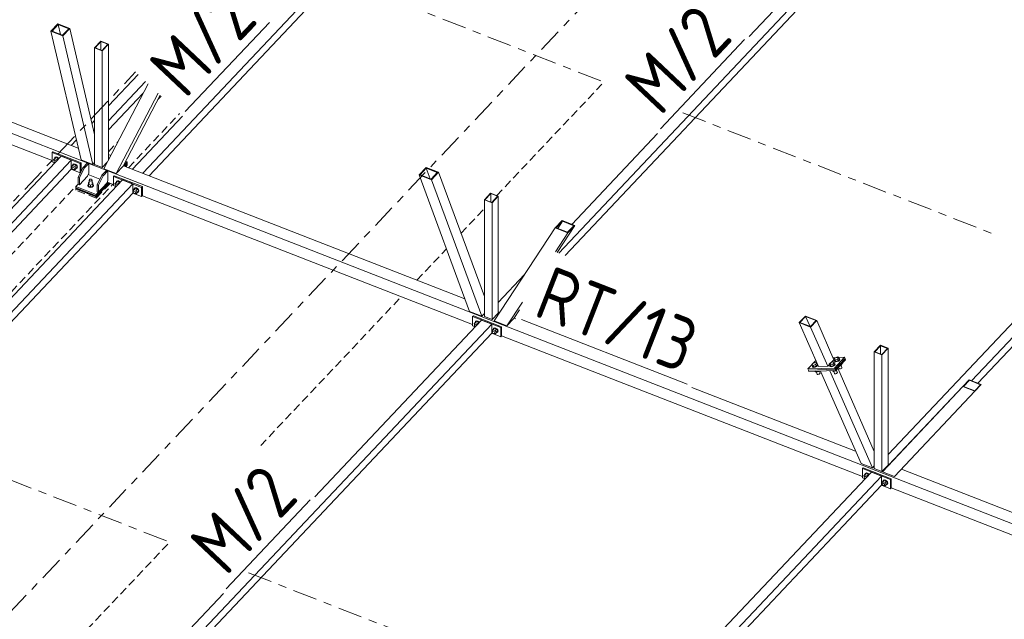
# Model space of a CAD drawing. Header units: millimetres. Extents: x -681 to 506, y -45 to 794.
# Tile 247 of 256: x 110 to 183, y 367 to 412. Entities that reach past the tile are written whole.
import ezdxf

# ---------------------------------------------------------------- set-up
doc = ezdxf.new("R2010")
doc.units = ezdxf.units.MM
doc.header["$LTSCALE"] = 0.6
for name, pattern in [('VERDECKT2', [1.5, 1, -0.5]), ('XKITLINE00', [0]), ('XKITLINE03', [6, 3, -1, 1, -1])]:
    doc.linetypes.add(name, pattern=pattern)
for name, color, linetype, lineweight in [('Bolt', 7, 'Continuous', 0), ('Part', 2, 'Continuous', 0), ('PartMark', 3, 'Continuous', 0), ('S-GRID', 1, 'Continuous', 0)]:
    doc.layers.add(name, color=color, linetype=linetype, lineweight=lineweight)
doc.styles.add('ISOCPEUR', font='ISOCPEUR.TTF')

msp = doc.modelspace()

# ---------------------------------------------------------------- linework, layer by layer
at = {"layer": 'Bolt', "color": 3, "linetype": 'XKITLINE00', "lineweight": 0}
for p, q in [((112.54, 401.364), (112.622, 401.459)), ((112.57, 401.306), (112.54, 401.364)), ((112.563, 401.288), (112.576, 401.325)), ((112.576, 401.24), (112.563, 401.288)), ((112.576, 401.325), (112.622, 401.374)), ((112.576, 401.325), (112.611, 401.343)), ((112.611, 401.195), (112.576, 401.24)), ((112.611, 401.343), (112.658, 401.336)), ((112.651, 401.17), (112.611, 401.195)), ((112.621, 401.466), (112.644, 401.535)), ((112.623, 401.46), (112.621, 401.466)), ((112.622, 401.459), (112.714, 401.557)), ((112.787, 401.395), (112.622, 401.459)), ((112.644, 401.535), (112.709, 401.568)), ((112.644, 401.535), (112.662, 401.554)), ((112.658, 401.336), (112.706, 401.306)), ((112.726, 401.586), (112.662, 401.554)), ((112.706, 401.306), (112.739, 401.263)), ((112.709, 401.568), (112.797, 401.555)), ((112.879, 401.493), (112.714, 401.557)), ((112.814, 401.573), (112.726, 401.586)), ((112.787, 401.395), (112.879, 401.493)), ((112.814, 401.343), (112.787, 401.395)), ((112.797, 401.555), (112.885, 401.499)), ((112.902, 401.518), (112.814, 401.573)), ((112.906, 401.44), (112.879, 401.493)), ((112.885, 401.499), (112.919, 401.454)), ((112.937, 401.473), (112.902, 401.518)), ((113.952, 400.94), (114.044, 401.038)), ((113.974, 401.016), (114.039, 401.049)), ((113.974, 401.016), (113.992, 401.035)), ((114.056, 401.067), (113.992, 401.035)), ((114.039, 401.049), (114.127, 401.036)), ((114.209, 400.974), (114.044, 401.038)), ((114.144, 401.054), (114.056, 401.067)), ((114.127, 401.036), (114.214, 400.98)), ((114.232, 400.999), (114.144, 401.054)), ((113.87, 400.845), (113.952, 400.94)), ((113.899, 400.787), (113.87, 400.845)), ((113.893, 400.769), (113.906, 400.806)), ((113.906, 400.721), (113.893, 400.769)), ((113.906, 400.806), (113.952, 400.855)), ((113.906, 400.806), (113.941, 400.824)), ((113.941, 400.677), (113.906, 400.721)), ((113.941, 400.824), (113.988, 400.817)), ((113.988, 400.647), (113.941, 400.677)), ((113.951, 400.947), (113.974, 401.016)), ((113.952, 400.941), (113.951, 400.947)), ((113.952, 400.94), (114.117, 400.876)), ((113.988, 400.817), (114.036, 400.787)), ((114.036, 400.64), (113.988, 400.647)), ((114.036, 400.787), (114.07, 400.742)), ((114.07, 400.657), (114.036, 400.64)), ((114.05, 400.647), (114.117, 400.621)), ((114.07, 400.742), (114.083, 400.695)), ((114.07, 400.657), (114.117, 400.706)), ((114.083, 400.695), (114.07, 400.657)), ((114.117, 400.876), (114.209, 400.974)), ((114.117, 400.876), (114.199, 400.717)), ((114.117, 400.621), (114.209, 400.719)), ((114.117, 400.621), (114.199, 400.717)), ((114.199, 400.717), (114.291, 400.814)), ((114.214, 400.708), (114.2, 400.71)), ((114.291, 400.814), (114.209, 400.974)), ((114.209, 400.719), (114.291, 400.814)), ((114.214, 400.98), (114.279, 400.898)), ((114.279, 400.74), (114.214, 400.708)), ((114.296, 400.916), (114.232, 400.999)), ((114.279, 400.898), (114.302, 400.81)), ((114.302, 400.81), (114.279, 400.74)), ((114.279, 400.74), (114.296, 400.759)), ((114.32, 400.828), (114.296, 400.916)), ((114.296, 400.759), (114.32, 400.828)), ((115.133, 399.672), (115.129, 399.548)), ((115.133, 399.672), (115.187, 399.691)), ((115.187, 399.857), (115.203, 399.892)), ((115.2, 399.821), (115.187, 399.857)), ((115.187, 399.609), (115.187, 399.857)), ((115.24, 399.794), (115.2, 399.821)), ((115.203, 399.892), (115.244, 399.918)), ((115.295, 399.784), (115.24, 399.794)), ((115.244, 399.918), (115.3, 399.927)), ((115.351, 399.793), (115.295, 399.784)), ((115.3, 399.927), (115.355, 399.916)), ((115.393, 399.818), (115.351, 399.793)), ((115.355, 399.916), (115.395, 399.89)), ((115.409, 399.854), (115.393, 399.818)), ((115.395, 399.89), (115.409, 399.854)), ((115.409, 399.606), (115.409, 399.854)), ((115.409, 399.69), (115.466, 399.667)), ((115.466, 399.667), (115.462, 399.544)), ((115.466, 399.667), (115.466, 399.523)), ((117.099, 399.585), (117.182, 399.681)), ((117.129, 399.528), (117.099, 399.585)), ((117.136, 399.547), (117.182, 399.596)), ((117.18, 399.687), (117.204, 399.757)), ((117.182, 399.681), (117.18, 399.687)), ((117.182, 399.681), (117.274, 399.778)), ((117.346, 399.617), (117.182, 399.681)), ((117.204, 399.757), (117.268, 399.789)), ((117.204, 399.757), (117.221, 399.775)), ((117.286, 399.808), (117.221, 399.775)), ((117.268, 399.789), (117.356, 399.776)), ((117.438, 399.714), (117.274, 399.778)), ((117.373, 399.794), (117.286, 399.808)), ((117.346, 399.617), (117.438, 399.714)), ((117.373, 399.564), (117.346, 399.617)), ((117.356, 399.776), (117.444, 399.721)), ((117.461, 399.739), (117.373, 399.794)), ((117.465, 399.662), (117.438, 399.714)), ((117.444, 399.721), (117.479, 399.676)), ((117.496, 399.694), (117.461, 399.739)), ((115.092, 399.467), (115.122, 399.532)), ((115.117, 399.4), (115.092, 399.467)), ((115.092, 399.441), (115.092, 399.467)), ((115.092, 399.441), (115.117, 399.375)), ((115.191, 399.351), (115.117, 399.4)), ((115.117, 399.375), (115.191, 399.325)), ((115.122, 399.532), (115.129, 399.537)), ((115.129, 399.548), (115.293, 399.484)), ((115.129, 399.404), (115.129, 399.548)), ((115.129, 399.404), (115.293, 399.34)), ((115.293, 399.332), (115.191, 399.351)), ((115.191, 399.325), (115.293, 399.306)), ((115.462, 399.544), (115.293, 399.484)), ((115.293, 399.484), (115.293, 399.34)), ((115.293, 399.34), (115.462, 399.4)), ((115.396, 399.348), (115.293, 399.332)), ((115.293, 399.306), (115.396, 399.322)), ((115.473, 399.395), (115.396, 399.348)), ((115.396, 399.322), (115.473, 399.37)), ((115.462, 399.544), (115.462, 399.4)), ((115.462, 399.4), (115.466, 399.523)), ((115.466, 399.535), (115.478, 399.527)), ((115.503, 399.461), (115.473, 399.395)), ((115.473, 399.37), (115.503, 399.435)), ((115.478, 399.527), (115.503, 399.461)), ((115.503, 399.435), (115.503, 399.461)), ((117.123, 399.509), (117.136, 399.547)), ((117.136, 399.462), (117.123, 399.509)), ((117.136, 399.547), (117.17, 399.564)), ((117.17, 399.417), (117.136, 399.462)), ((117.17, 399.564), (117.218, 399.557)), ((117.21, 399.392), (117.17, 399.417)), ((117.218, 399.557), (117.265, 399.527)), ((117.265, 399.527), (117.298, 399.485)), ((118.429, 399.066), (118.512, 399.162)), ((118.459, 399.009), (118.429, 399.066)), ((118.453, 398.99), (118.465, 399.028)), ((118.465, 398.943), (118.453, 398.99)), ((118.465, 399.028), (118.512, 399.077)), ((118.465, 399.028), (118.5, 399.046)), ((118.5, 398.898), (118.465, 398.943)), ((118.5, 399.046), (118.548, 399.038)), ((118.548, 398.868), (118.5, 398.898)), ((118.51, 399.168), (118.534, 399.238)), ((118.512, 399.162), (118.51, 399.168)), ((118.512, 399.162), (118.604, 399.26)), ((118.512, 399.162), (118.676, 399.098)), ((118.534, 399.238), (118.598, 399.271)), ((118.534, 399.238), (118.551, 399.256)), ((118.548, 399.038), (118.595, 399.009)), ((118.595, 398.861), (118.548, 398.868)), ((118.615, 399.289), (118.551, 399.256)), ((118.595, 399.009), (118.63, 398.964)), ((118.63, 398.879), (118.595, 398.861)), ((118.598, 399.271), (118.686, 399.257)), ((118.768, 399.196), (118.604, 399.26)), ((118.61, 398.868), (118.676, 398.842)), ((118.703, 399.276), (118.615, 399.289)), ((118.63, 398.964), (118.643, 398.916)), ((118.63, 398.879), (118.676, 398.928)), ((118.643, 398.916), (118.63, 398.879)), ((118.676, 399.098), (118.768, 399.196)), ((118.676, 399.098), (118.758, 398.938)), ((118.676, 398.842), (118.768, 398.94)), ((118.676, 398.842), (118.758, 398.938)), ((118.686, 399.257), (118.774, 399.202)), ((118.791, 399.22), (118.703, 399.276)), ((118.758, 398.938), (118.851, 399.036)), ((118.774, 398.929), (118.76, 398.931)), ((118.851, 399.036), (118.768, 399.196)), ((118.768, 398.94), (118.851, 399.036)), ((118.774, 399.202), (118.838, 399.119)), ((118.838, 398.962), (118.774, 398.929)), ((118.856, 399.138), (118.791, 399.22)), ((118.838, 399.119), (118.862, 399.031)), ((118.862, 399.031), (118.838, 398.962)), ((118.838, 398.962), (118.856, 398.98)), ((118.879, 399.05), (118.856, 399.138)), ((118.856, 398.98), (118.879, 399.05)), ((143.873, 389.276), (143.896, 389.345)), ((143.874, 389.269), (143.966, 389.367)), ((143.896, 389.345), (143.961, 389.378)), ((143.896, 389.345), (143.914, 389.364)), ((143.978, 389.396), (143.914, 389.364)), ((143.961, 389.378), (144.048, 389.365)), ((144.131, 389.303), (143.966, 389.367)), ((144.066, 389.383), (143.978, 389.396)), ((144.048, 389.365), (144.136, 389.309)), ((144.154, 389.328), (144.066, 389.383)), ((144.188, 389.283), (144.154, 389.328)), ((143.792, 389.174), (143.874, 389.269)), ((143.821, 389.116), (143.792, 389.174)), ((143.815, 389.098), (143.828, 389.135)), ((143.828, 389.05), (143.815, 389.098)), ((143.828, 389.135), (143.874, 389.184)), ((143.828, 389.135), (143.863, 389.153)), ((143.863, 389.006), (143.828, 389.05)), ((143.863, 389.153), (143.91, 389.146)), ((143.903, 388.98), (143.863, 389.006)), ((143.874, 389.27), (143.873, 389.276)), ((144.038, 389.205), (143.874, 389.269)), ((143.91, 389.146), (143.958, 389.116)), ((143.958, 389.116), (143.991, 389.073)), ((144.038, 389.205), (144.131, 389.303)), ((144.065, 389.153), (144.038, 389.205)), ((144.158, 389.25), (144.131, 389.303)), ((144.136, 389.309), (144.171, 389.265)), ((145.122, 388.655), (145.204, 388.751)), ((145.151, 388.597), (145.122, 388.655)), ((145.145, 388.579), (145.158, 388.617)), ((145.158, 388.617), (145.204, 388.665)), ((145.158, 388.617), (145.192, 388.634)), ((145.192, 388.634), (145.24, 388.627)), ((145.203, 388.757), (145.226, 388.827)), ((145.204, 388.751), (145.203, 388.757)), ((145.204, 388.751), (145.296, 388.848)), ((145.204, 388.751), (145.368, 388.686)), ((145.226, 388.827), (145.29, 388.859)), ((145.226, 388.827), (145.243, 388.845)), ((145.24, 388.627), (145.287, 388.597)), ((145.308, 388.877), (145.243, 388.845)), ((145.287, 388.597), (145.322, 388.552)), ((145.29, 388.859), (145.378, 388.846)), ((145.461, 388.784), (145.296, 388.848)), ((145.396, 388.864), (145.308, 388.877)), ((145.368, 388.686), (145.461, 388.784)), ((145.368, 388.686), (145.451, 388.527)), ((145.378, 388.846), (145.466, 388.791)), ((145.483, 388.809), (145.396, 388.864)), ((145.451, 388.527), (145.543, 388.624)), ((145.543, 388.624), (145.461, 388.784)), ((145.461, 388.529), (145.543, 388.624)), ((145.466, 388.791), (145.531, 388.708)), ((145.548, 388.726), (145.483, 388.809)), ((145.531, 388.708), (145.554, 388.62)), ((145.554, 388.62), (145.531, 388.55)), ((145.571, 388.638), (145.548, 388.726)), ((145.548, 388.569), (145.571, 388.638)), ((145.158, 388.532), (145.145, 388.579)), ((145.192, 388.487), (145.158, 388.532)), ((145.24, 388.457), (145.192, 388.487)), ((145.287, 388.45), (145.24, 388.457)), ((145.322, 388.467), (145.287, 388.45)), ((145.302, 388.457), (145.368, 388.431)), ((145.322, 388.552), (145.335, 388.505)), ((145.322, 388.467), (145.368, 388.516)), ((145.335, 388.505), (145.322, 388.467)), ((145.368, 388.431), (145.461, 388.529)), ((145.368, 388.431), (145.451, 388.527)), ((145.466, 388.518), (145.452, 388.52)), ((145.531, 388.55), (145.466, 388.518)), ((145.531, 388.55), (145.548, 388.569)), ((170.54, 386.547), (170.64, 386.652)), ((170.591, 386.431), (170.54, 386.547)), ((170.619, 386.498), (170.54, 386.547)), ((170.579, 386.427), (170.587, 386.441)), ((170.598, 386.387), (170.579, 386.427)), ((170.591, 386.399), (170.579, 386.427)), ((170.67, 386.382), (170.591, 386.431)), ((170.61, 386.36), (170.591, 386.399)), ((170.798, 386.556), (170.619, 386.498)), ((170.67, 386.382), (170.619, 386.498)), ((170.64, 386.652), (170.819, 386.71)), ((170.67, 386.382), (170.849, 386.44)), ((170.854, 386.436), (170.757, 386.393)), ((170.769, 386.365), (170.866, 386.409)), ((170.898, 386.661), (170.798, 386.556)), ((170.849, 386.44), (170.798, 386.556)), ((170.819, 386.71), (170.898, 386.661)), ((170.849, 386.44), (170.949, 386.545)), ((170.929, 386.494), (170.854, 386.436)), ((170.866, 386.409), (170.941, 386.466)), ((170.949, 386.545), (170.898, 386.661)), ((170.929, 386.591), (170.942, 386.589)), ((170.961, 386.549), (170.929, 386.494)), ((170.941, 386.466), (170.973, 386.521)), ((170.942, 386.589), (170.961, 386.549)), ((170.973, 386.521), (170.961, 386.549)), ((168.907, 386.136), (169.007, 386.241)), ((168.958, 386.02), (168.907, 386.136)), ((168.986, 386.087), (168.907, 386.136)), ((168.946, 386.016), (168.954, 386.029)), ((168.965, 385.976), (168.946, 386.016)), ((168.958, 385.988), (168.946, 386.016)), ((169.037, 385.971), (168.958, 386.02)), ((168.977, 385.949), (168.958, 385.988)), ((169.03, 385.964), (168.965, 385.976)), ((168.977, 385.949), (169.042, 385.936)), ((169.165, 386.145), (168.986, 386.087)), ((169.037, 385.971), (168.986, 386.087)), ((169.007, 386.241), (169.186, 386.299)), ((169.124, 385.982), (169.03, 385.964)), ((169.037, 385.971), (169.215, 386.029)), ((169.042, 385.936), (169.136, 385.954)), ((169.221, 386.025), (169.124, 385.982)), ((169.136, 385.954), (169.233, 385.997)), ((169.264, 386.25), (169.165, 386.145)), ((169.215, 386.029), (169.165, 386.145)), ((169.186, 386.299), (169.264, 386.25)), ((169.215, 386.029), (169.315, 386.134)), ((169.295, 386.083), (169.221, 386.025)), ((169.233, 385.997), (169.308, 386.055)), ((169.315, 386.134), (169.264, 386.25)), ((169.295, 386.18), (169.308, 386.178)), ((169.327, 386.138), (169.295, 386.083)), ((169.308, 386.178), (169.327, 386.138)), ((169.308, 386.055), (169.34, 386.11)), ((169.34, 386.11), (169.327, 386.138)), ((169.386, 385.639), (169.376, 385.662)), ((169.409, 385.663), (169.386, 385.639)), ((169.504, 385.507), (169.435, 385.664)), ((170.195, 386.18), (170.294, 386.286)), ((170.245, 386.064), (170.195, 386.18)), ((170.273, 386.132), (170.195, 386.18)), ((170.233, 386.06), (170.241, 386.074)), ((170.252, 386.021), (170.233, 386.06)), ((170.246, 386.033), (170.233, 386.06)), ((170.324, 386.016), (170.245, 386.064)), ((170.265, 385.993), (170.246, 386.033)), ((170.318, 386.009), (170.252, 386.021)), ((170.265, 385.993), (170.33, 385.981)), ((170.452, 386.189), (170.273, 386.132)), ((170.324, 386.016), (170.273, 386.132)), ((170.294, 386.286), (170.473, 386.343)), ((170.411, 386.027), (170.318, 386.009)), ((170.324, 386.016), (170.503, 386.073)), ((170.33, 385.981), (170.423, 385.999)), ((170.416, 385.675), (170.406, 385.698)), ((170.508, 386.07), (170.411, 386.027)), ((170.495, 385.626), (170.416, 385.675)), ((170.423, 385.999), (170.521, 386.042)), ((170.552, 386.295), (170.452, 386.189)), ((170.503, 386.073), (170.452, 386.189)), ((170.495, 385.626), (170.463, 385.7)), ((170.473, 386.343), (170.552, 386.295)), ((170.495, 385.626), (170.674, 385.684)), ((170.503, 386.073), (170.603, 386.179)), ((170.583, 386.127), (170.508, 386.07)), ((170.521, 386.042), (170.595, 386.099)), ((170.603, 386.179), (170.552, 386.295)), ((170.583, 386.225), (170.596, 386.222)), ((170.615, 386.183), (170.583, 386.127)), ((170.595, 386.099), (170.627, 386.155)), ((170.596, 386.222), (170.615, 386.183)), ((170.663, 386.375), (170.598, 386.387)), ((170.61, 386.36), (170.676, 386.347)), ((170.627, 386.155), (170.615, 386.183)), ((170.674, 385.684), (170.662, 385.71)), ((170.757, 386.393), (170.663, 386.375)), ((170.674, 385.684), (170.774, 385.789)), ((170.676, 386.347), (170.769, 386.365)), ((170.792, 385.552), (170.715, 385.727)), ((170.774, 385.789), (170.762, 385.816)), ((170.931, 385.852), (170.889, 385.949)), ((170.942, 385.831), (170.931, 385.852)), ((170.942, 385.831), (170.977, 385.824)), ((170.968, 386.033), (171.02, 386.05)), ((170.977, 385.824), (171.027, 385.834)), ((171.02, 386.05), (171.008, 386.076)), ((171.02, 386.05), (171.12, 386.156)), ((171.027, 385.834), (171.08, 385.857)), ((171.138, 385.918), (171.061, 386.093)), ((171.08, 385.857), (171.12, 385.888)), ((171.12, 386.156), (171.108, 386.182)), ((171.12, 385.888), (171.138, 385.918)), ((169.129, 385.63), (169.119, 385.653)), ((169.208, 385.582), (169.129, 385.63)), ((169.208, 385.582), (169.176, 385.655)), ((169.386, 385.639), (169.208, 385.582)), ((169.298, 385.441), (169.233, 385.59)), ((169.308, 385.42), (169.298, 385.441)), ((169.308, 385.42), (169.343, 385.413)), ((169.343, 385.413), (169.394, 385.423)), ((169.394, 385.423), (169.447, 385.446)), ((169.447, 385.446), (169.487, 385.477)), ((169.487, 385.477), (169.504, 385.507)), ((170.585, 385.486), (170.52, 385.634)), ((170.596, 385.464), (170.585, 385.486)), ((170.596, 385.464), (170.631, 385.458)), ((170.631, 385.458), (170.682, 385.467)), ((170.682, 385.467), (170.734, 385.491)), ((170.734, 385.491), (170.774, 385.522)), ((170.774, 385.522), (170.792, 385.552)), ((172.764, 377.873), (172.846, 377.969)), ((172.793, 377.816), (172.764, 377.873)), ((172.787, 377.797), (172.8, 377.835)), ((172.8, 377.75), (172.787, 377.797)), ((172.8, 377.835), (172.846, 377.884)), ((172.8, 377.835), (172.835, 377.852)), ((172.835, 377.705), (172.8, 377.75)), ((172.835, 377.852), (172.882, 377.845)), ((172.875, 377.68), (172.835, 377.705)), ((172.845, 377.975), (172.868, 378.045)), ((172.846, 377.969), (172.845, 377.975)), ((172.846, 377.969), (172.938, 378.066)), ((173.011, 377.905), (172.846, 377.969)), ((172.868, 378.045), (172.933, 378.077)), ((172.868, 378.045), (172.886, 378.063)), ((172.882, 377.845), (172.93, 377.815)), ((172.95, 378.096), (172.886, 378.063)), ((172.93, 377.815), (172.963, 377.773)), ((172.933, 378.077), (173.02, 378.064)), ((173.103, 378.002), (172.938, 378.066)), ((173.038, 378.082), (172.95, 378.096)), ((173.011, 377.905), (173.103, 378.002)), ((173.037, 377.852), (173.011, 377.905)), ((173.02, 378.064), (173.108, 378.009)), ((173.126, 378.027), (173.038, 378.082)), ((173.13, 377.95), (173.103, 378.002)), ((173.108, 378.009), (173.143, 377.964)), ((173.16, 377.982), (173.126, 378.027)), ((174.094, 377.354), (174.176, 377.45)), ((174.123, 377.297), (174.094, 377.354)), ((174.117, 377.278), (174.13, 377.316)), ((174.13, 377.231), (174.117, 377.278)), ((174.13, 377.316), (174.176, 377.365)), ((174.13, 377.316), (174.164, 377.334)), ((174.164, 377.186), (174.13, 377.231)), ((174.164, 377.334), (174.212, 377.326)), ((174.212, 377.156), (174.164, 377.186)), ((174.175, 377.456), (174.198, 377.526)), ((174.176, 377.45), (174.175, 377.456)), ((174.176, 377.45), (174.268, 377.548)), ((174.176, 377.45), (174.34, 377.386)), ((174.198, 377.526), (174.262, 377.559)), ((174.198, 377.526), (174.215, 377.544)), ((174.212, 377.326), (174.259, 377.297)), ((174.259, 377.149), (174.212, 377.156)), ((174.28, 377.577), (174.215, 377.544)), ((174.259, 377.297), (174.294, 377.252)), ((174.294, 377.167), (174.259, 377.149)), ((174.262, 377.559), (174.35, 377.545)), ((174.433, 377.483), (174.268, 377.548)), ((174.274, 377.156), (174.34, 377.13)), ((174.368, 377.564), (174.28, 377.577)), ((174.294, 377.252), (174.307, 377.204)), ((174.294, 377.167), (174.34, 377.216)), ((174.307, 377.204), (174.294, 377.167)), ((174.34, 377.386), (174.433, 377.483)), ((174.34, 377.386), (174.423, 377.226)), ((174.34, 377.13), (174.433, 377.228)), ((174.34, 377.13), (174.423, 377.226)), ((174.35, 377.545), (174.438, 377.49)), ((174.455, 377.508), (174.368, 377.564)), ((174.423, 377.226), (174.515, 377.324)), ((174.438, 377.217), (174.424, 377.219)), ((174.515, 377.324), (174.433, 377.483)), ((174.433, 377.228), (174.515, 377.324)), ((174.438, 377.49), (174.503, 377.407)), ((174.503, 377.25), (174.438, 377.217)), ((174.52, 377.426), (174.455, 377.508)), ((174.503, 377.407), (174.526, 377.319)), ((174.526, 377.319), (174.503, 377.25)), ((174.503, 377.25), (174.52, 377.268)), ((174.543, 377.338), (174.52, 377.426)), ((174.52, 377.268), (174.543, 377.338))]:
    msp.add_line(p, q, dxfattribs=at)
at = {"layer": 'Part', "color": 2, "linetype": 'XKITLINE00', "lineweight": 0}
for p, q in [((150.698, 433.763), (119.17, 400.366)), ((119.64, 400.183), (150.698, 433.082)), ((177.39, 423.351), (150.084, 394.426)), ((164.236, 410.519), (176.63, 423.648)), ((150.553, 394.243), (177.39, 422.67)), ((206.362, 412.051), (180.767, 384.938)), ((112.864, 411.466), (112.345, 410.916)), ((112.423, 410.928), (112.884, 411.416)), ((112.864, 411.466), (113.741, 411.123)), ((112.884, 411.416), (113.056, 410.681)), ((113.664, 411.112), (112.884, 411.416)), ((181.237, 384.755), (206.362, 411.37)), ((112.345, 410.916), (113.223, 410.574)), ((112.345, 410.916), (114.582, 401.362)), ((112.423, 410.928), (113.203, 410.623)), ((113.203, 410.623), (113.664, 411.112)), ((113.741, 411.123), (113.223, 410.574)), ((113.223, 410.574), (115.459, 401.02)), ((115.586, 403.242), (113.741, 411.123)), ((116.047, 410.182), (115.586, 409.694)), ((115.632, 409.701), (116.058, 410.153)), ((116.047, 410.182), (116.617, 409.96)), ((116.058, 410.153), (116.058, 409.535)), ((116.571, 409.953), (116.058, 410.153)), ((116.145, 409.501), (116.571, 409.953)), ((116.156, 409.471), (116.617, 409.96)), ((116.617, 409.96), (116.617, 401.349)), ((115.586, 409.694), (116.156, 409.471)), ((115.586, 409.694), (115.586, 401.012)), ((115.632, 409.701), (116.145, 409.501)), ((116.156, 409.471), (116.156, 400.79)), ((116.617, 405.372), (118.83, 407.715)), ((119.562, 407.024), (116.28, 400.699)), ((116.617, 404.27), (119.379, 407.196)), ((116.617, 403.589), (119.198, 406.323)), ((120.301, 406.326), (117.197, 400.342)), ((120.458, 406.178), (117.715, 400.891)), ((106.087, 405.469), (114.377, 402.235)), ((105.51, 404.859), (115.148, 401.099)), ((105.51, 404.007), (112.434, 401.307)), ((115.392, 404.073), (115.586, 404.279)), ((122.128, 404.601), (118.41, 400.662)), ((151.064, 396.566), (157.436, 403.316)), ((113.85, 402.441), (114.234, 402.847)), ((112.492, 401.965), (112.434, 401.904)), ((112.434, 401.904), (114.524, 401.089)), ((112.434, 401.223), (112.434, 401.904)), ((114.581, 401.15), (112.492, 401.965)), ((116.617, 401.764), (116.796, 401.694)), ((93.9, 380.207), (113.859, 401.348)), ((100.705, 388.516), (113.099, 401.645)), ((112.434, 401.223), (112.629, 401.147)), ((113.099, 401.645), (113.859, 401.348)), ((113.859, 400.667), (113.859, 401.348)), ((114.581, 401.15), (114.524, 401.089)), ((114.524, 401.089), (114.524, 400.408)), ((114.581, 400.513), (114.581, 401.15)), ((115.459, 401.02), (114.582, 401.362)), ((115.053, 401.136), (114.707, 400.77)), ((115.148, 401.099), (114.802, 400.733)), ((115.148, 401.099), (115.053, 401.136)), ((115.148, 401.099), (116.573, 400.543)), ((115.148, 400.376), (115.148, 401.099)), ((115.459, 401.02), (115.586, 401.154)), ((116.156, 400.79), (116.535, 401.191)), ((116.617, 401.362), (116.623, 401.36)), ((117.737, 400.925), (118.014, 401.219)), ((117.842, 401.036), (117.737, 400.925)), ((117.795, 400.902), (118.014, 401.134)), ((117.804, 400.899), (118.011, 401.118)), ((117.804, 400.899), (118.011, 401.118)), ((117.822, 400.892), (118.011, 401.092)), ((117.822, 400.892), (118.011, 401.092)), ((117.842, 401.135), (117.842, 401.036)), ((117.851, 400.88), (118.011, 401.049)), ((117.851, 400.88), (118.011, 401.049)), ((117.907, 401.261), (118.014, 401.219)), ((118.011, 401.118), (118.011, 401.131)), ((118.011, 401.049), (118.011, 401.131)), ((118.011, 401.118), (118.011, 401.092)), ((118.011, 401.092), (118.011, 401.049)), ((118.014, 401.219), (118.014, 401.134)), ((94.24, 379.886), (113.859, 400.667)), ((113.859, 400.667), (114.524, 400.408)), ((114.707, 400.77), (114.361, 400.063)), ((114.802, 400.733), (114.456, 400.026)), ((114.524, 400.408), (114.537, 400.422)), ((114.707, 400.77), (114.802, 400.733)), ((115.062, 400.157), (115.148, 400.376)), ((115.586, 401.012), (116.156, 400.79)), ((116.478, 400.581), (116.132, 400.214)), ((116.573, 400.544), (116.227, 400.177)), ((116.28, 400.699), (117.197, 400.342)), ((116.573, 400.544), (116.478, 400.581)), ((116.573, 399.82), (116.573, 400.544)), ((116.573, 400.543), (199.936, 368.027)), ((117.197, 400.342), (117.715, 400.891)), ((117.733, 400.926), (143.116, 391.026)), ((140.221, 400.795), (139.702, 400.245)), ((139.782, 400.256), (140.243, 400.745)), ((140.221, 400.795), (141.138, 400.437)), ((140.243, 400.745), (140.532, 399.963)), ((141.058, 400.427), (140.243, 400.745)), ((140.597, 399.938), (141.058, 400.427)), ((141.138, 400.437), (140.619, 399.888)), ((144.558, 391.2), (141.138, 400.437)), ((118.418, 399.57), (86.891, 366.173)), ((117.658, 399.866), (96.649, 377.612)), ((114.456, 400.026), (114.361, 400.063)), ((114.361, 400.063), (114.361, 399.553)), ((115.062, 400.157), (114.456, 399.516)), ((114.456, 399.516), (114.456, 400.026)), ((115.104, 400.265), (115.988, 399.92)), ((115.706, 398.675), (116.641, 399.666)), ((115.706, 398.675), (116.641, 399.666)), ((115.706, 398.65), (116.658, 399.659)), ((115.706, 398.65), (116.658, 399.659)), ((115.706, 398.607), (116.688, 399.648)), ((115.706, 398.607), (116.688, 399.648)), ((115.708, 398.777), (116.573, 399.693)), ((115.708, 398.692), (116.631, 399.669)), ((116.132, 400.214), (115.786, 399.508)), ((116.227, 400.177), (115.881, 399.47)), ((115.881, 398.96), (116.487, 399.601)), ((116.132, 400.214), (116.227, 400.177)), ((116.487, 399.601), (116.573, 399.82)), ((116.529, 399.709), (116.573, 399.692)), ((116.573, 399.692), (116.994, 399.528)), ((117.051, 400.187), (116.994, 400.126)), ((116.994, 400.126), (119.083, 399.31)), ((116.994, 399.445), (116.994, 400.126)), ((119.141, 399.372), (117.051, 400.187)), ((118.418, 399.57), (117.658, 399.866)), ((118.418, 398.889), (118.418, 399.57)), ((139.702, 400.245), (140.619, 399.888)), ((139.702, 400.245), (143.459, 390.098)), ((139.782, 400.256), (140.597, 399.938)), ((140.619, 399.888), (144.376, 389.74)), ((87.361, 365.99), (118.418, 398.889)), ((114.189, 399.37), (114.361, 399.553)), ((115.708, 398.777), (114.189, 399.37)), ((114.189, 399.37), (114.189, 399.285)), ((114.189, 399.285), (115.708, 398.692)), ((114.189, 399.284), (114.189, 399.284)), ((114.189, 399.284), (115.706, 398.692)), ((114.189, 399.267), (114.189, 399.284)), ((114.189, 399.284), (114.189, 399.284)), ((114.189, 399.284), (115.706, 398.692)), ((114.189, 399.199), (114.189, 399.284)), ((114.189, 399.267), (115.706, 398.675)), ((115.706, 398.675), (114.189, 399.267)), ((114.189, 399.267), (114.189, 399.242)), ((114.189, 399.242), (115.706, 398.65)), ((115.706, 398.65), (114.189, 399.242)), ((114.189, 399.242), (114.189, 399.199)), ((114.189, 399.199), (115.706, 398.607)), ((114.189, 399.199), (115.706, 398.607)), ((114.456, 399.516), (114.361, 399.553)), ((115.881, 399.47), (115.786, 399.508)), ((115.786, 399.508), (115.786, 398.997)), ((115.786, 398.997), (115.881, 398.96)), ((115.881, 398.96), (115.881, 399.47)), ((116.994, 399.445), (117.189, 399.369)), ((118.418, 398.889), (119.083, 398.63)), ((119.141, 399.372), (119.083, 399.31)), ((119.083, 399.31), (119.083, 398.63)), ((119.141, 398.691), (119.141, 399.372)), ((145.019, 398.882), (144.558, 398.393)), ((144.604, 398.4), (145.03, 398.852)), ((145.019, 398.882), (145.589, 398.659)), ((145.03, 398.852), (145.03, 398.234)), ((145.543, 398.652), (145.03, 398.852)), ((115.706, 398.692), (115.706, 398.693)), ((115.706, 398.692), (115.706, 398.693)), ((115.706, 398.692), (115.706, 398.675)), ((115.706, 398.692), (115.706, 398.607)), ((115.706, 398.675), (115.706, 398.65)), ((115.706, 398.65), (115.706, 398.607)), ((115.708, 398.692), (115.708, 398.777)), ((119.083, 398.63), (119.141, 398.691)), ((119.141, 398.691), (143.686, 389.117)), ((144.558, 398.393), (145.128, 398.171)), ((144.558, 398.393), (144.558, 389.711)), ((144.604, 398.4), (145.117, 398.2)), ((145.117, 398.2), (145.543, 398.652)), ((145.128, 398.171), (145.589, 398.659)), ((145.128, 398.171), (145.128, 389.489)), ((145.589, 398.659), (145.589, 389.977)), ((150.342, 396.847), (149.823, 396.298)), ((149.904, 396.308), (150.365, 396.796)), ((150.365, 396.796), (150.015, 396.264)), ((150.342, 396.847), (151.286, 396.479)), ((151.205, 396.469), (150.365, 396.796)), ((149.823, 396.298), (145.277, 389.389)), ((149.823, 396.298), (150.767, 395.929)), ((150.767, 395.929), (149.841, 394.521)), ((149.904, 396.308), (150.744, 395.98)), ((151.286, 396.479), (149.966, 394.472)), ((150.744, 395.98), (151.205, 396.469)), ((150.767, 395.929), (151.286, 396.479)), ((145.589, 390.767), (147.552, 392.845)), ((186.408, 392.015), (174.561, 379.466)), ((147.389, 390.795), (146.222, 389.021)), ((144.376, 389.74), (143.459, 390.098)), ((145.589, 390.061), (145.693, 390.021)), ((147.16, 390.208), (146.74, 389.57)), ((131.957, 376.327), (144.351, 389.455)), ((143.743, 389.775), (143.686, 389.714)), ((143.686, 389.714), (145.776, 388.899)), ((143.686, 389.033), (143.686, 389.714)), ((145.833, 388.96), (143.743, 389.775)), ((144.351, 389.455), (145.111, 389.158)), ((144.376, 389.74), (144.558, 389.933)), ((144.558, 389.711), (145.128, 389.489)), ((145.128, 389.489), (145.589, 389.977)), ((145.277, 389.389), (146.222, 389.021)), ((146.222, 389.021), (146.74, 389.57)), ((146.762, 389.603), (146.903, 389.549)), ((168.42, 389.754), (167.959, 389.266)), ((168.008, 389.272), (168.434, 389.723)), ((168.42, 389.754), (169.261, 389.426)), ((168.434, 389.723), (168.761, 388.978)), ((169.212, 389.42), (168.434, 389.723)), ((168.786, 388.968), (169.212, 389.42)), ((169.261, 389.426), (168.8, 388.938)), ((170.539, 386.511), (169.261, 389.426)), ((145.111, 389.158), (117.804, 360.233)), ((143.686, 389.033), (143.881, 388.957)), ((145.111, 388.478), (145.111, 389.158)), ((145.833, 388.96), (145.776, 388.899)), ((145.776, 388.899), (145.776, 388.218)), ((145.833, 388.279), (145.833, 388.96)), ((167.959, 389.266), (168.8, 388.938)), ((167.959, 389.266), (169.392, 385.999)), ((168.008, 389.272), (168.786, 388.968)), ((168.8, 388.938), (170.078, 386.022)), ((118.274, 360.05), (145.111, 388.478)), ((145.111, 388.478), (145.776, 388.218)), ((145.776, 388.218), (145.833, 388.279)), ((145.833, 388.279), (172.658, 377.816)), ((173.991, 387.581), (173.53, 387.092)), ((173.576, 387.1), (174.002, 387.552)), ((173.991, 387.581), (174.561, 387.359)), ((174.002, 387.552), (174.002, 386.933)), ((174.515, 387.351), (174.002, 387.552)), ((174.089, 386.9), (174.515, 387.351)), ((174.1, 386.87), (174.561, 387.359)), ((174.561, 387.359), (174.561, 378.677)), ((169.194, 386.449), (168.604, 385.824)), ((170.078, 386.022), (170.539, 386.511)), ((171.327, 386.686), (170.476, 386.656)), ((171.327, 386.686), (170.578, 385.892)), ((171.368, 386.593), (170.619, 385.799)), ((171.368, 386.593), (170.619, 385.799)), ((171.409, 386.5), (170.659, 385.707)), ((171.368, 386.593), (171.327, 386.686)), ((171.409, 386.5), (171.368, 386.593)), ((173.53, 387.092), (174.1, 386.87)), ((173.53, 387.092), (173.53, 378.411)), ((173.576, 387.1), (174.089, 386.9)), ((174.1, 386.87), (174.1, 378.188)), ((168.604, 385.824), (170.578, 385.892)), ((168.604, 385.824), (168.644, 385.731)), ((168.644, 385.731), (170.619, 385.799)), ((170.619, 385.799), (168.644, 385.731)), ((168.685, 385.638), (168.644, 385.731)), ((170.659, 385.707), (168.685, 385.638)), ((170.078, 386.022), (169.392, 385.999)), ((169.537, 385.668), (172.552, 378.792)), ((173.393, 378.464), (170.223, 385.691)), ((170.578, 385.892), (170.619, 385.799)), ((170.619, 385.799), (170.659, 385.707)), ((173.53, 379.691), (170.818, 385.875)), ((180.59, 385.007), (180.129, 384.519)), ((180.606, 384.976), (180.18, 384.524)), ((180.59, 385.007), (181.484, 384.659)), ((181.433, 384.653), (180.606, 384.976)), ((159.975, 384.45), (172.154, 379.699)), ((180.129, 384.519), (174.137, 378.174)), ((174.598, 378.662), (180.129, 384.519)), ((180.129, 384.519), (181.022, 384.17)), ((180.18, 384.524), (181.006, 384.201)), ((181.006, 384.201), (181.433, 384.653)), ((181.022, 384.17), (181.484, 384.659)), ((181.022, 384.17), (175.031, 377.825)), ((172.552, 378.792), (173.393, 378.464)), ((172.715, 378.475), (172.658, 378.414)), ((172.658, 378.414), (174.748, 377.598)), ((172.658, 377.733), (172.658, 378.414)), ((174.805, 377.66), (172.715, 378.475)), ((173.393, 378.464), (173.53, 378.609)), ((173.53, 378.411), (174.1, 378.188)), ((174.1, 378.188), (174.561, 378.677)), ((174.561, 378.76), (174.656, 378.723)), ((175.549, 378.375), (200.513, 368.638)), ((174.083, 377.858), (148.488, 350.745)), ((173.323, 378.154), (160.929, 365.026)), ((172.658, 377.733), (172.853, 377.657)), ((174.083, 377.858), (173.323, 378.154)), ((174.083, 377.177), (174.083, 377.858)), ((174.137, 378.174), (175.031, 377.825)), ((174.805, 377.66), (174.748, 377.598)), ((174.805, 376.979), (174.805, 377.66)), ((148.957, 350.562), (174.083, 377.177)), ((174.083, 377.177), (174.748, 376.918)), ((174.748, 377.598), (174.748, 376.918)), ((174.748, 376.918), (174.805, 376.979)), ((174.805, 376.979), (199.783, 367.236)), ((118.784, 362.373), (125.157, 369.123))]:
    msp.add_line(p, q, dxfattribs=at)
at = {"layer": 'Part', "color": 4, "linetype": 'VERDECKT2', "lineweight": 0}
for p, q in [((145.474, 398.704), (153.413, 407.114)), ((120.284, 405.842), (120.534, 406.106)), ((118.106, 400.781), (121.908, 404.809)), ((116.617, 401.958), (117.318, 402.7)), ((117.855, 400.879), (118.014, 401.048)), ((118.011, 401.05), (118.014, 401.048)), ((118.014, 401.048), (118.014, 400.963)), ((117.913, 400.856), (118.014, 400.963)), ((95.055, 379.117), (114.361, 399.568)), ((115.709, 398.606), (116.691, 399.646)), ((115.709, 398.521), (116.75, 399.623)), ((96.429, 377.82), (116.942, 399.548)), ((114.189, 399.114), (114.189, 399.199)), ((114.189, 399.199), (115.709, 398.606)), ((115.709, 398.521), (114.189, 399.114)), ((115.709, 398.606), (115.709, 398.521)), ((142.82, 395.893), (144.558, 397.734)), ((139.541, 392.42), (141.738, 394.747)), ((127.934, 380.125), (138.378, 391.187)), ((113.195, 364.512), (121.134, 372.921))]:
    msp.add_line(p, q, dxfattribs=at)
at = {"layer": 'PartMark', "color": 1, "linetype": 'XKITLINE00', "lineweight": 0}
for p, q in [((122.33, 404.961), (128.581, 411.582)), ((157.638, 403.675), (163.889, 410.297)), ((147.312, 389.496), (159.639, 384.688)), ((125.359, 369.483), (131.61, 376.104))]:
    msp.add_line(p, q, dxfattribs=at)
at = {"layer": 'S-GRID', "color": 1, "linetype": 'XKITLINE03', "lineweight": 0}
for p, q in [((-192.225, 48.32), (230.759, 496.379)), ((128.055, 417.05), (153.331, 407.191)), ((100.512, 388.699), (118.636, 407.898)), ((159.307, 404.86), (182.303, 395.891)), ((95.776, 382.857), (121.052, 372.998)), ((127.027, 370.668), (150.024, 361.698))]:
    msp.add_line(p, q, dxfattribs=at)

# ---------------------------------------------------------------- texts
at = {"layer": 'PartMark', "color": 1, "style": 'ISOCPEUR', "width": 0.85}
for s, rotation, p in [('M/2', 46.65022, (122.306, 405.809)), ('M/2', 46.65022, (157.613, 404.524)), ('RT/13', -21.3083, (148.089, 389.837)), ('M/2', 46.65022, (125.334, 370.331))]:
    msp.add_text(s, height=4, rotation=rotation, dxfattribs=at).set_placement(p)

doc.saveas('drawing.dxf')
